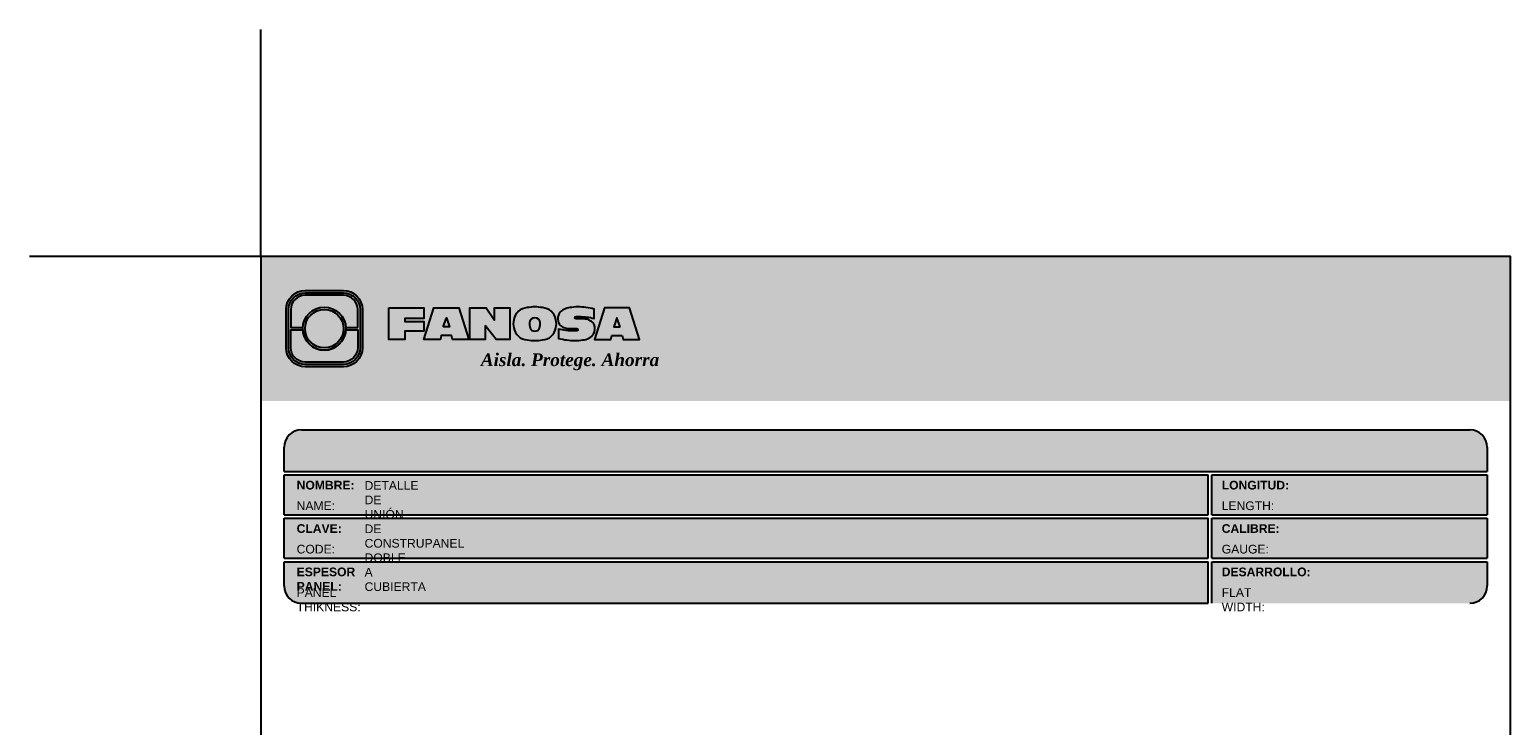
# Model space of a CAD drawing. Header units: millimetres. Extents: x 0 to 30, y 0 to 35.5.
import ezdxf

# ---------------------------------------------------------------- set-up
doc = ezdxf.new("R2010")
doc.units = ezdxf.units.MM
doc.layers.add('TEXTO CUADRO DATOS', color=251, linetype='Continuous', lineweight=0)
doc.styles.get("Standard").update_dxf_attribs({"font": 'arial.ttf'})

# ---------------------------------------------------------------- blocks, each defined once
blk = doc.blocks.new('LOGO 1')
h = blk.add_hatch(color=7)
h.set_gradient(color1=(255, 255, 255), color2=(0, 0, 255), rotation=180, tint=1)
h.paths.add_polyline_path([(362.633524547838, 273.3012676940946), (362.633524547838, 270.8012676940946), (384.2235245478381, 270.8012676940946), (384.2235245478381, 273.3012676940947)])
at = {"true_color": 0xffffff}
h = blk.add_hatch(color=7, dxfattribs=at)
edge = h.paths.add_edge_path()
edge.add_arc((364.057378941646, 271.7212676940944), 0.3299999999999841, -89.99999999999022, 9.890754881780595e-12, ccw=False)
edge.add_line((364.0573789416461, 271.3912676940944), (363.3973789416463, 271.3912676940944))
edge.add_arc((363.3973789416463, 271.7212676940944), 0.3299999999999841, 179.9999999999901, 269.9999999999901, ccw=False)
edge.add_line((363.0673789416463, 271.7212676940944), (363.0673789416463, 272.3812676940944))
edge.add_arc((363.3973789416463, 272.3812676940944), 0.3299999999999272, 90, 180, ccw=False)
edge.add_line((363.3973789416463, 272.7112676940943), (364.0573789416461, 272.7112676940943))
edge.add_arc((364.0573789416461, 272.3812676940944), 0.3299999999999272, 0, 90, ccw=False)
edge.add_line((364.387378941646, 272.3812676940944), (364.387378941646, 271.7212676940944))
edge = h.paths.add_edge_path(flags=16)
edge.add_arc((364.0573789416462, 271.7212676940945), 0.2887500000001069, 269.9999999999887, 359.9999999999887, ccw=False)
edge.add_line((364.0573789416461, 271.4325176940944), (363.3973789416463, 271.4325176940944))
edge.add_arc((363.3973789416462, 271.7212676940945), 0.2887500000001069, 180.0000000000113, 270.0000000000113, ccw=False)
edge.add_line((363.1086289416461, 271.7212676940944), (363.1086289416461, 272.3812676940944))
edge.add_arc((363.3973789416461, 272.3812676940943), 0.28875000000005, 89.99999999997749, 179.9999999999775, ccw=False)
edge.add_line((363.3973789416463, 272.6700176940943), (364.0573789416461, 272.6700176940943))
edge.add_arc((364.0573789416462, 272.3812676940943), 0.28875000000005, 2.262368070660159e-11, 90.00000000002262, ccw=False)
edge.add_line((364.3461289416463, 272.3812676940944), (364.3461289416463, 271.7212676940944))
for color, points in [(30, [(364.0980555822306, 272.0718926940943), (364.3048789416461, 272.0718926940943), (364.3048789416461, 272.3812676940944, 0.4142135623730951), (364.0573789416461, 272.6287676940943), (363.3973789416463, 272.6287676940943, 0.4142135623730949), (363.1498789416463, 272.3812676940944), (363.1498789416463, 272.0718926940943), (363.3567023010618, 272.0718926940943, -0.9459053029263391)]), (170, [(364.3048789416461, 271.7212676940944), (364.3048789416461, 272.0306426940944), (364.0980555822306, 272.0306426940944, -0.9459053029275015), (363.3567023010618, 272.0306426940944), (363.1498789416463, 272.0306426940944), (363.1498789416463, 271.7212676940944, 0.4142135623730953), (363.3973789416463, 271.4737676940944), (364.057378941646, 271.4737676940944, 0.4142135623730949)])]:
    blk.add_hatch(color=color).paths.add_polyline_path(points)
h = blk.add_hatch(color=7, dxfattribs=at)
h.paths.add_polyline_path([(363.3561289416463, 272.0512676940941, 1), (364.0986289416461, 272.0512676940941, 1)])
h.paths.add_polyline_path([(364.0602079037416, 272.0512676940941, -1), (363.3945499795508, 272.0512676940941, -1)], flags=16)
h = blk.add_hatch(color=252)
h.set_gradient(color1=(132, 132, 132), rotation=70.00000000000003, tint=1, name='SPHERICAL')
h.paths.add_polyline_path([(364.0602079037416, 272.0512676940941, 1), (363.3945499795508, 272.0512676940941, 1)])
blk.add_hatch(color=7, dxfattribs=at).paths.add_polyline_path([(364.8420585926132, 272.4104305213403), (365.4501879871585, 272.4104305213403), (365.4501879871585, 272.2247109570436), (365.119665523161, 272.2247109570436), (365.119665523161, 272.1719110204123), (365.4501879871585, 272.1719110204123), (365.4501879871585, 272.00471122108), (365.119665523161, 272.00471122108), (365.119665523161, 271.8609844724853), (364.8420585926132, 271.8609844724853)])
h = blk.add_hatch(color=7, dxfattribs=at)
h.paths.add_polyline_path([(365.620750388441, 272.4104305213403), (365.4485062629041, 271.8609844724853), (365.7332546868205, 271.8609844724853), (365.7479187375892, 271.934277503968), (365.9266795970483, 271.934277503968), (365.9413436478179, 271.8609844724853), (366.2260920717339, 271.8609844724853), (366.0538479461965, 272.4104305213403)])
h.paths.add_polyline_path([(365.837299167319, 272.2366800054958), (365.8906148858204, 272.0814774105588), (365.7839834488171, 272.0814774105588)], flags=16)
h = blk.add_hatch(color=7, dxfattribs=at)
h.paths.add_polyline_path([(366.9358659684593, 272.4104305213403), (366.6709453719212, 272.4104305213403), (366.6709453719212, 272.1991139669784), (366.5221127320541, 272.4104305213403), (366.2395855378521, 272.4104305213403), (366.2395855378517, 271.8609844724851), (366.5045061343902, 271.8609844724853), (366.5045061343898, 272.1071001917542), (366.6947223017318, 271.8609844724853), (366.9358659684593, 271.8609844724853)])
h.paths.add_polyline_path([(367.4970415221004, 272.4140725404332, 0.09403921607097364), (367.2339520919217, 272.4140725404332, 0.3497782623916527), (367.0006865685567, 272.2074327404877, 0.09737279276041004), (367.0006865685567, 272.0639822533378, 0.3497782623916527), (367.2339520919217, 271.8573424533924, 0.09403921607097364), (367.4970415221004, 271.8573424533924, 0.3497782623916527), (367.7303070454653, 272.0639822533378, 0.09737279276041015), (367.7303070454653, 272.2074327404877, 0.3497782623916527)])
h.paths.add_polyline_path([(367.2999959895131, 272.2148320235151, -0.3799377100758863), (367.4309976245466, 272.2148320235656, -0.158874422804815), (367.4503779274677, 272.1817168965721, -0.1263576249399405), (367.44577155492, 272.0572845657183, -0.2142742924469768), (367.4126854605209, 272.0188340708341, -0.2226123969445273), (367.318308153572, 272.0188340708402, -0.2142742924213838), (367.2852220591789, 272.0572845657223, -0.1263576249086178), (367.2806156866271, 272.1817168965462, -0.1588744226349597)], flags=16)
h.paths.add_polyline_path([(368.0775589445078, 272.2601931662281), (368.1276424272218, 272.2601931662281, -0.05869489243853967), (368.3904870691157, 272.2278050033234), (368.3904870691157, 272.3881713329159, 0.06395994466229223), (368.1046346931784, 272.4264429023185, 0.04691611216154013), (367.9730899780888, 272.4140725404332, 0.2229690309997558), (367.7857619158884, 272.3139728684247, 0.1654172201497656), (367.7667124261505, 272.182419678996, 0.1952229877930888), (367.8161538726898, 272.1004656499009, 0.07724634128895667), (367.887655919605, 272.0635888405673, 0.08066867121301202), (367.9607834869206, 272.0517133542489), (368.0895714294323, 272.0517133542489, -1), (368.0895714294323, 272.0112218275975), (368.0394879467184, 272.0112218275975, -0.05869489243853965), (367.7766433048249, 272.0436099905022), (367.7766433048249, 271.8832436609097, 0.0639599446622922), (368.0624956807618, 271.8449720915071, 0.04691611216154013), (368.1940403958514, 271.8573424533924, 0.2229690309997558), (368.3813684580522, 271.9574421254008, 0.2091142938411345), (368.391184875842, 272.1225548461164, 0.1301021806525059), (368.3636451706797, 272.1610969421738, 0.09267767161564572), (368.2794744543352, 272.2078261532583, 0.08066867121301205), (368.2063468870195, 272.2197016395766), (368.0775589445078, 272.2197016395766, -1)])
h.paths.add_polyline_path([(369.0017330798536, 272.4104305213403), (368.5686355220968, 272.4104305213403), (368.3963913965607, 271.8609844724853), (368.6811398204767, 271.8609844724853), (368.6958038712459, 271.934277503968), (368.8745647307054, 271.934277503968), (368.8892287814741, 271.8609844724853), (369.1739772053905, 271.8609844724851)])
h.paths.add_polyline_path([(368.7851843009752, 272.2366800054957), (368.8385000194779, 272.0814774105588), (368.7318685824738, 272.0814774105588)], flags=16)
at = {"color": 7, "true_color": 0xffffff}
for points in [[(364.387378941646, 271.7212676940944, -0.414213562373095), (364.0573789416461, 271.3912676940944), (363.3973789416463, 271.3912676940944, -0.414213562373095), (363.0673789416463, 271.7212676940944), (363.0673789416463, 272.3812676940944, -0.414213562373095), (363.3973789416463, 272.7112676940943), (364.0573789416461, 272.7112676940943, -0.4142135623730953), (364.387378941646, 272.3812676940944)], [(364.3461289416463, 271.7212676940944, -0.4142135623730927), (364.0573789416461, 271.4325176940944), (363.3973789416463, 271.4325176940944, -0.4142135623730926), (363.1086289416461, 271.7212676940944), (363.1086289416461, 272.3812676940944, -0.414213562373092), (363.3973789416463, 272.6700176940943), (364.0573789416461, 272.6700176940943, -0.4142135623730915), (364.3461289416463, 272.3812676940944)], [(367.7303070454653, 272.2074327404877, 0.3497782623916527), (367.4970415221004, 272.4140725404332, 0.09403921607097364), (367.2339520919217, 272.4140725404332, 0.3497782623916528), (367.0006865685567, 272.2074327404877, 0.09737279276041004), (367.0006865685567, 272.0639822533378, 0.3497782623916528), (367.2339520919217, 271.8573424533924, 0.09403921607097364), (367.4970415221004, 271.8573424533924, 0.3497782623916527), (367.7303070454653, 272.0639822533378, 0.09737279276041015)], [(368.3637508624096, 272.1610094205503, 0.09280978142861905), (368.2794744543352, 272.2078261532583, 0.08066867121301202), (368.2063468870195, 272.2197016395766), (368.0775589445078, 272.2197016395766, -0.9999999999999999), (368.0775589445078, 272.2601931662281), (368.1276424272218, 272.2601931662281, -0.05869489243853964), (368.3904870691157, 272.2278050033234), (368.3904870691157, 272.3881713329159, 0.06395994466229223), (368.1046346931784, 272.4264429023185, 0.04691611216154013), (367.9730899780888, 272.4140725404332, 0.2229690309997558), (367.7857619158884, 272.3139728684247, 0.1654172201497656), (367.7667124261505, 272.182419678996, 0.1952229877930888), (367.8161538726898, 272.1004656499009, 0.07724634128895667), (367.887655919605, 272.0635888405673, 0.08066867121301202), (367.9607834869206, 272.0517133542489), (368.0895714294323, 272.0517133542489, -0.9999999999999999), (368.0895714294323, 272.0112218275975), (368.0394879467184, 272.0112218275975, -0.05869489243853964), (367.7766433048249, 272.0436099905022), (367.7766433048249, 271.8832436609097, 0.06395994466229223), (368.0624956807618, 271.8449720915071, 0.04691611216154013), (368.1940403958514, 271.8573424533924, 0.2229690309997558), (368.3813684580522, 271.9574421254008, 0.2091142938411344), (368.391184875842, 272.1225548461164, 0.1341802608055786)], [(367.2852220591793, 272.0572845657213, 0.2142742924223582), (367.318308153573, 272.0188340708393, 0.2226123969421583), (367.4126854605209, 272.0188340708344, 0.2142742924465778), (367.44577155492, 272.0572845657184, 0.1263576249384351), (367.4503779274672, 272.1817168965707, 0.1588744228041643), (367.4309976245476, 272.2148320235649, 0.379937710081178), (367.2999959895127, 272.2148320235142, 0.1588744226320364), (367.2806156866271, 272.1817168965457, 0.1263576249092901)]]:
    blk.add_lwpolyline(points, format="xyb", close=True, dxfattribs=at)
at = {"color": 30}
blk.add_lwpolyline([(364.3048789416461, 272.0718926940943), (364.3048789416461, 272.3812676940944, 0.414213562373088), (364.0573789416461, 272.6287676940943), (363.3973789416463, 272.6287676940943, 0.4142135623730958), (363.1498789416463, 272.3812676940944), (363.1498789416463, 272.0718926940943), (363.3567023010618, 272.0718926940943, -0.9459053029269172), (364.0980555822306, 272.0718926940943)], format="xyb", close=True, dxfattribs=at)
at = {"color": 7, "true_color": 0xffffff}
for points in [[(364.8420585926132, 272.4104305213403), (365.4501879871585, 272.4104305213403), (365.4501879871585, 272.2247109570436), (365.119665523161, 272.2247109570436), (365.119665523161, 272.1719110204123), (365.4501879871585, 272.1719110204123), (365.4501879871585, 272.00471122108), (365.119665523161, 272.00471122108), (365.119665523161, 271.8609844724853), (364.8420585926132, 271.8609844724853)], [(365.7332546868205, 271.8609844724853), (365.4485062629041, 271.8609844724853), (365.620750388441, 272.4104305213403), (366.0538479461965, 272.4104305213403), (366.2260920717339, 271.8609844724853), (365.9413436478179, 271.8609844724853), (365.9266795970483, 271.934277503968), (365.7479187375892, 271.934277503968)], [(366.5045061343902, 272.1071001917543), (366.5045061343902, 271.8609844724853), (366.2395855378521, 271.8609844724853), (366.2395855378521, 272.4104305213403), (366.5221127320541, 272.4104305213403), (366.6709453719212, 272.1991139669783), (366.6709453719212, 272.4104305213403), (366.9358659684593, 272.4104305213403), (366.9358659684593, 271.8609844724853), (366.6947223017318, 271.8609844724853)], [(368.8745647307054, 271.934277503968), (368.8892287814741, 271.8609844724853), (369.1739772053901, 271.8609844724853), (369.0017330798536, 272.4104305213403), (368.5686355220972, 272.4104305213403), (368.3963913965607, 271.8609844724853), (368.6811398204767, 271.8609844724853), (368.6958038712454, 271.934277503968)], [(365.7839834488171, 272.0814774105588), (365.837299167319, 272.2366800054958), (365.8906148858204, 272.0814774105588)], [(368.8385000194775, 272.0814774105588), (368.7851843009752, 272.2366800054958), (368.7318685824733, 272.0814774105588)]]:
    blk.add_lwpolyline(points, close=True, dxfattribs=at)
at = {"color": 170}
blk.add_lwpolyline([(363.3567023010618, 272.0306426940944, 0.9459053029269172), (364.0980555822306, 272.0306426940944), (364.3048789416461, 272.0306426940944), (364.3048789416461, 271.7212676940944, -0.4142135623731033), (364.0573789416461, 271.4737676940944), (363.3973789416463, 271.4737676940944, -0.414213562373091), (363.1498789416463, 271.7212676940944), (363.1498789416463, 272.0306426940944)], format="xyb", close=True, dxfattribs=at)
at = {"color": 7, "true_color": 0xffffff}
for radius in [0.3712499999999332, 0.332828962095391]:
    blk.add_circle((363.7273789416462, 272.0512676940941), radius, dxfattribs=at)
at = {"color": 254, "insert": (366.4315877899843, 271.623287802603), "char_height": 0.22, "width": 5.448476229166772, "attachment_point": 1}
blk.add_mtext('{\\fBookman Old Style|b1|i1|c0|p18;\\C255;\\c16777215;Aisla. Protege. Ahorra}', dxfattribs=at)

msp = doc.modelspace()

# ---------------------------------------------------------------- hatches: boundary and pattern name
at = {"true_color": 0xb3b3b3}
msp.add_hatch(color=253, dxfattribs=at).paths.add_polyline_path([(25.1882383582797, 27.87273418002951), (25.18823835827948, 28.29273418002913, 0.4142135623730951), (24.88823835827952, 28.59273418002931), (4.698238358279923, 28.59273418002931, 0.4142135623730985), (4.398238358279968, 28.29273418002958), (4.398238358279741, 27.87273418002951)])
h = msp.add_hatch(color=253, dxfattribs=at)
h.paths.add_polyline_path([(4.398238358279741, 27.81273418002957), (4.398238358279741, 27.12273418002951), (20.36772983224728, 27.12273418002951), (20.36772983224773, 27.81273418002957)])
h.paths.add_polyline_path([(20.36772983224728, 26.37273418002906), (20.36772983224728, 27.06273418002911), (4.398238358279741, 27.06273418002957), (4.398238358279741, 26.37273418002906)])
h.paths.add_polyline_path([(20.36772983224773, 25.59273418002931), (20.36772983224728, 26.31273418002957), (4.398238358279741, 26.31273418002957), (4.398238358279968, 25.89273418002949, 0.4142135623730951), (4.698238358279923, 25.59273418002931)])
h.paths.add_polyline_path([(20.42772983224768, 26.31273418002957), (20.42772983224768, 25.59273418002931), (24.88823835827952, 25.59273418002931, 0.4142135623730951), (25.18823835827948, 25.89273418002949), (25.1882383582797, 26.31273418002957)])
h.paths.add_polyline_path([(20.42772983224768, 27.06273418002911), (20.42772983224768, 26.37273418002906), (25.1882383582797, 26.37273418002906), (25.1882383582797, 27.06273418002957)])
h.paths.add_polyline_path([(20.42772983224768, 27.81273418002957), (20.42772983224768, 27.12273418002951), (25.1882383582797, 27.12273418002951), (25.1882383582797, 27.81273418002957)])

# ---------------------------------------------------------------- linework, layer by layer
at = {"color": 254, "true_color": 0xe3e3e3}
for q in [(3.99823835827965, 35.51411433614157), (1.873833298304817e-06, 31.59273418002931)]:
    msp.add_line((3.99823835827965, 31.59273418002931), q, dxfattribs=at)
at = {"color": 253, "true_color": 0xb3b3b3}
for p, q in [((4.698238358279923, 28.59273418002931), (24.88823835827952, 28.59273418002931)), ((4.398238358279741, 27.87273418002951), (4.398238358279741, 28.29273418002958)), ((25.1882383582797, 28.29273418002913), (25.1882383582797, 27.87273418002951)), ((4.398238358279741, 27.87273418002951), (25.1882383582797, 27.87273418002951)), ((4.398238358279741, 27.12273418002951), (4.398238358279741, 27.81273418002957)), ((4.398238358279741, 27.81273418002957), (20.36772983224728, 27.81273418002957)), ((20.36772983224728, 27.12273418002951), (20.36772983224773, 27.81273418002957)), ((20.42772983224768, 27.81273418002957), (25.1882383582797, 27.81273418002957)), ((20.42772983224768, 27.12273418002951), (20.42772983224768, 27.81273418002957)), ((25.1882383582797, 27.81273418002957), (25.1882383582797, 27.12273418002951)), ((4.398238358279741, 27.12273418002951), (20.36772983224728, 27.12273418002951)), ((4.398238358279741, 26.37273418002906), (4.398238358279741, 27.06273418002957)), ((4.398238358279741, 27.06273418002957), (20.36772983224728, 27.06273418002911)), ((20.36772983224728, 26.37273418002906), (20.36772983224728, 27.06273418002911)), ((20.42772983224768, 27.12273418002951), (25.1882383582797, 27.12273418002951)), ((20.42772983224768, 27.06273418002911), (25.1882383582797, 27.06273418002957)), ((20.42772983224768, 26.37273418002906), (20.42772983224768, 27.06273418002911)), ((25.1882383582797, 27.06273418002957), (25.1882383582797, 26.37273418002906)), ((4.398238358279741, 26.37273418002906), (20.36772983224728, 26.37273418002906)), ((20.42772983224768, 26.37273418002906), (25.1882383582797, 26.37273418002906)), ((4.398238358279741, 25.89273418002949), (4.398238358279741, 26.31273418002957)), ((4.398238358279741, 26.31273418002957), (20.36772983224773, 26.31273418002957)), ((20.36772983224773, 25.59273418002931), (20.36772983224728, 26.31273418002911)), ((20.42772983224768, 26.31273418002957), (25.1882383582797, 26.31273418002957)), ((20.42772983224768, 25.59273418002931), (20.42772983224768, 26.31273418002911)), ((25.1882383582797, 26.31273418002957), (25.1882383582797, 25.89273418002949)), ((4.698238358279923, 25.59273418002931), (20.36772983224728, 25.59273418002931))]:
    msp.add_line(p, q, dxfattribs=at)
at = {"color": 254, "true_color": 0xe3e3e3}
msp.add_lwpolyline([(3.99823835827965, 3.652734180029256), (25.5882383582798, 3.652734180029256), (25.5882383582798, 31.59273418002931), (3.99823835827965, 31.59273418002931)], close=True, dxfattribs=at)
at = {"color": 253, "true_color": 0xb3b3b3}
for centre, start, end in [((4.698238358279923, 28.29273418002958), 90, 180), ((24.88823835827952, 28.29273418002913), 0, 90), ((4.698238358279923, 25.89273418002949), 180, 270), ((24.88823835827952, 25.89273418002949), 270, 0)]:
    msp.add_arc(centre, 0.3, start, end, dxfattribs=at)

# ---------------------------------------------------------------- block references
msp.add_blockref('LOGO 1', (-358.6352861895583, -241.708533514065))

# ---------------------------------------------------------------- texts
at = {"layer": 'TEXTO CUADRO DATOS', "char_height": 0.15, "width": 0.003231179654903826, "attachment_point": 1}
for s, insert in [('{\\fArial|b1|i0|c0|p34;NOMBRE:}', (4.614240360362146, 27.71126850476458)), ('{\\fArial|b0|i0|c0|p34;DETALLE DE UNIÓN DE CONSTRUPANEL DOBLE A CUBIERTA}', (5.788290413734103, 27.70615254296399)), ('{\\fArial|b1|i0|c0|p34;LONGITUD:}', (20.60002035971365, 27.71126850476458)), ('{\\fArial|b0|i0|c0|p34;NAME:}', (4.614240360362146, 27.35459543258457)), ('{\\fArial|b0|i0|c0|p34;LENGTH:}', (20.60002035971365, 27.35459543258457)), ('{\\fArial|b1|i0|c0|p34;CLAVE:}', (4.614240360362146, 26.96126850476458)), ('{\\fArial|b1|i0|c0|p34;CALIBRE:}', (20.60002035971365, 26.96126850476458)), ('{\\fArial|b0|i0|c0|p34;CODE:}', (4.614240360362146, 26.60459543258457)), ('{\\fArial|b0|i0|c0|p34;GAUGE:}', (20.60002035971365, 26.60459543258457)), ('{\\fArial|b1|i0|c0|p34;ESPESOR PANEL:}', (4.614240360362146, 26.21126850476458)), ('{\\fArial|b1|i0|c0|p34;DESARROLLO:}', (20.60002035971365, 26.21126850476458)), ('{\\fArial|b0|i0|c0|p34;PANEL THIKNESS:}', (4.614240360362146, 25.85459543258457)), ('{\\fArial|b0|i0|c0|p34;FLAT WIDTH:}', (20.60002035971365, 25.85459543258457))]:
    msp.add_mtext(s, dxfattribs=dict(at, insert=insert))

doc.saveas('drawing.dxf')
